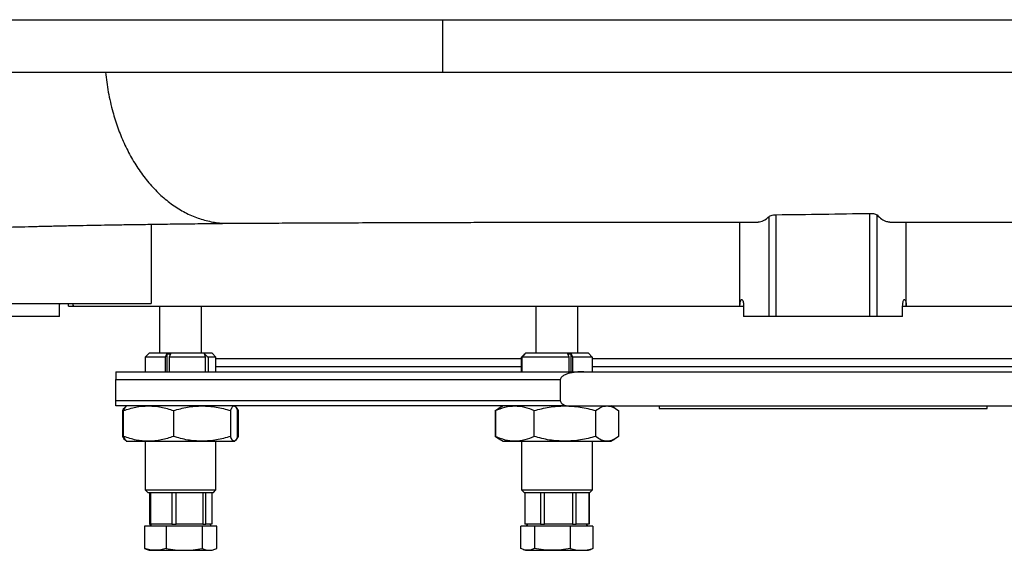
# Model space of a CAD drawing. Extents: x 4473 to 5835, y 3282 to 5186.
# Tile 7 of 14: x 5181 to 5557, y 3365 to 3567. Entities that reach past the tile are written whole.
import ezdxf

# ---------------------------------------------------------------- set-up
doc = ezdxf.new("R2010")
doc.units = 0
doc.header["$LTSCALE"] = 10
doc.header["$MEASUREMENT"] = 0
doc.layers.get('0').update_dxf_attribs({"linetype": 'CONTINUOUS'})

msp = doc.modelspace()

# ---------------------------------------------------------------- linework, layer by layer
at = {"color": 7, "linetype": 'Continuous'}
for p, q in [((5124.2, 3567.27), (5342.52, 3567.27)), ((5342.52, 3567.27), (5701.34, 3567.27)), ((5342.52, 3567.27), (5342.52, 3547.27)), ((5124.2, 3547.27), (5342.52, 3547.27)), ((5342.52, 3547.27), (5701.34, 3547.27)), ((5469.7, 3454.27), (5469.7, 3493.02)), ((5505.36, 3454.27), (5505.36, 3493.53)), ((5508.09, 3454.27), (5508.09, 3492.92)), ((5231.53, 3489.4), (5231.53, 3459.27)), ((5455.84, 3458.27), (5455.84, 3490.27)), ((5466.97, 3454.27), (5466.97, 3492.4)), ((5519.23, 3458.27), (5519.23, 3490.27)), ((5138.2, 3459.27), (5231.53, 3459.27)), ((5201.78, 3458.27), (5201.78, 3459.27)), ((5196.6, 3454.27), (5196.6, 3458.27)), ((5200.03, 3458.27), (5201.78, 3458.27)), ((5201.78, 3458.27), (5455.84, 3458.27)), ((5234.7, 3458.27), (5234.7, 3440.27)), ((5250.7, 3440.27), (5250.7, 3458.27)), ((5378.12, 3458.27), (5378.12, 3440.27)), ((5394.12, 3440.27), (5394.12, 3458.27)), ((5455.84, 3458.27), (5457.22, 3458.27)), ((5457.22, 3458.27), (5457.22, 3454.27)), ((5517.84, 3454.27), (5517.84, 3458.27)), ((5517.84, 3458.27), (5519.23, 3458.27)), ((5519.23, 3458.27), (5667.17, 3458.27)), ((5196.6, 3454.27), (5160.23, 3454.27)), ((5466.97, 3454.27), (5457.22, 3454.27)), ((5469.7, 3454.27), (5466.97, 3454.27)), ((5505.36, 3454.27), (5469.7, 3454.27)), ((5508.09, 3454.27), (5505.36, 3454.27)), ((5517.84, 3454.27), (5508.09, 3454.27)), ((5230.7, 3440.27), (5229.2, 3438.77)), ((5254.7, 3440.27), (5230.7, 3440.27)), ((5256.2, 3438.77), (5254.7, 3440.27)), ((5374.12, 3440.27), (5372.65, 3438.8)), ((5398.12, 3440.27), (5374.12, 3440.27)), ((5399.59, 3438.8), (5398.12, 3440.27)), ((5229.2, 3438.77), (5229.2, 3433.27)), ((5236.98, 3438.77), (5229.2, 3438.77)), ((5236.98, 3438.77), (5237.47, 3440.06)), ((5236.98, 3433.27), (5236.98, 3438.77)), ((5237.47, 3440.06), (5238.86, 3440.06)), ((5237.47, 3440.06), (5237.47, 3433.27)), ((5238.86, 3440.06), (5238.37, 3438.77)), ((5238.37, 3438.77), (5238.37, 3433.27)), ((5252.24, 3438.77), (5238.37, 3438.77)), ((5252.24, 3438.77), (5251.77, 3440.09)), ((5252.24, 3433.27), (5252.24, 3438.77)), ((5256.2, 3438.77), (5253.24, 3438.77)), ((5253.24, 3438.77), (5253.24, 3433.27)), ((5256.2, 3433.27), (5256.2, 3438.77)), ((5256.2, 3438.27), (5372.62, 3438.27)), ((5372.62, 3438.77), (5373.96, 3440.09)), ((5372.62, 3433.27), (5372.62, 3438.77)), ((5390.72, 3438.77), (5372.7, 3438.77)), ((5372.7, 3438.77), (5372.7, 3433.27)), ((5390.21, 3440.06), (5391.59, 3440.06)), ((5390.72, 3438.77), (5390.21, 3440.06)), ((5390.72, 3433.27), (5390.72, 3438.77)), ((5391.59, 3440.06), (5392.1, 3438.77)), ((5391.59, 3433.27), (5391.59, 3440.06)), ((5399.62, 3438.77), (5392.1, 3438.77)), ((5392.1, 3438.77), (5392.1, 3433.27)), ((5399.54, 3438.27), (5575.44, 3438.27)), ((5399.62, 3438.77), (5399.59, 3438.8)), ((5399.62, 3433.27), (5399.62, 3438.77)), ((5256.2, 3435.27), (5372.62, 3435.27)), ((5396.37, 3433.27), (5578.69, 3433.27)), ((5399.54, 3435.27), (5575.44, 3435.27)), ((5218.03, 3422.27), (5218.03, 3430.27)), ((5218.03, 3430.27), (5387.4, 3430.27)), ((5387.4, 3430.27), (5387.4, 3422.27)), ((5218.03, 3422.27), (5387.4, 3422.27)), ((5389.62, 3420.27), (5218.03, 3420.27)), ((5220.68, 3408.6), (5220.68, 3418.44)), ((5220.99, 3408.6), (5220.99, 3418.44)), ((5222.02, 3420.16), (5221.92, 3420.11)), ((5222.2, 3420.27), (5222.02, 3420.16)), ((5240.01, 3418.44), (5240.01, 3408.6)), ((5261.72, 3418.44), (5261.72, 3408.6)), ((5263.39, 3420.16), (5263.2, 3420.27)), ((5264.36, 3418.54), (5264.72, 3418.44)), ((5264.41, 3408.6), (5264.41, 3418.44)), ((5264.72, 3408.6), (5264.72, 3418.44)), ((5362.6, 3418.44), (5363.77, 3419.11)), ((5362.6, 3418.44), (5362.6, 3408.6)), ((5364.08, 3419.29), (5362.71, 3418.44)), ((5362.71, 3418.44), (5362.71, 3408.6)), ((5364.04, 3419.36), (5363.73, 3419.18)), ((5365.62, 3420.27), (5364.04, 3419.36)), ((5377.43, 3408.6), (5377.43, 3418.44)), ((5389.62, 3420.27), (5585.45, 3420.27)), ((5400.85, 3418.44), (5400.85, 3408.6)), ((5408.19, 3419.36), (5406.62, 3420.27)), ((5409.53, 3418.44), (5409.53, 3408.6)), ((5409.64, 3408.6), (5409.64, 3418.44)), ((5425.03, 3420.27), (5425.03, 3419.27)), ((5425.03, 3419.27), (5550.03, 3419.27)), ((5550.03, 3419.27), (5550.03, 3420.27)), ((5221.92, 3406.93), (5222.02, 3406.87)), ((5222.02, 3406.87), (5222.2, 3406.77)), ((5222.2, 3406.77), (5230.5, 3406.77)), ((5229.2, 3406.77), (5229.2, 3388.27)), ((5230.5, 3406.77), (5250.87, 3406.77)), ((5250.87, 3406.77), (5263.07, 3406.77)), ((5256.2, 3388.27), (5256.2, 3406.77)), ((5263.34, 3406.96), (5263.07, 3406.77)), ((5263.07, 3406.77), (5263.2, 3406.77)), ((5263.2, 3406.77), (5263.39, 3406.87)), ((5264.72, 3408.6), (5264.46, 3408.52)), ((5363.77, 3407.93), (5362.6, 3408.6)), ((5362.71, 3408.6), (5364.08, 3407.74)), ((5363.73, 3407.86), (5364.05, 3407.68)), ((5364.05, 3407.68), (5365.62, 3406.77)), ((5365.62, 3406.77), (5370.07, 3406.77)), ((5370.07, 3406.77), (5389.14, 3406.77)), ((5372.62, 3406.77), (5372.62, 3388.27)), ((5389.14, 3406.77), (5405.19, 3406.77)), ((5399.62, 3388.27), (5399.62, 3406.77)), ((5405.19, 3406.77), (5406.62, 3406.77)), ((5406.62, 3406.77), (5408.19, 3407.68)), ((5229.2, 3388.27), (5230.2, 3387.27)), ((5229.2, 3388.27), (5256.2, 3388.27)), ((5255.2, 3387.27), (5256.2, 3388.27)), ((5372.62, 3388.27), (5373.62, 3387.27)), ((5372.62, 3388.27), (5399.62, 3388.27)), ((5398.62, 3387.27), (5399.62, 3388.27)), ((5230.2, 3387.27), (5242.7, 3387.27)), ((5230.83, 3387.27), (5230.83, 3375.27)), ((5231.34, 3375.27), (5231.34, 3387.27)), ((5239.37, 3387.27), (5239.37, 3375.27)), ((5241, 3375.27), (5241, 3387.27)), ((5242.7, 3387.27), (5255.2, 3387.27)), ((5251.25, 3387.27), (5251.25, 3375.27)), ((5252.36, 3375.27), (5252.36, 3387.27)), ((5254.58, 3387.27), (5254.58, 3375.27)), ((5373.62, 3387.27), (5386.12, 3387.27)), ((5373.87, 3387.27), (5373.87, 3375.27)), ((5373.96, 3375.27), (5373.96, 3387.27)), ((5379.85, 3387.27), (5379.85, 3375.27)), ((5381.33, 3375.27), (5381.33, 3387.27)), ((5386.12, 3387.27), (5398.62, 3387.27)), ((5392.1, 3387.27), (5392.1, 3375.27)), ((5393.49, 3375.27), (5393.49, 3387.27)), ((5398.37, 3375.27), (5398.37, 3387.27)), ((5398.37, 3387.27), (5398.37, 3375.27)), ((5228.94, 3374.47), (5228.94, 3365.94)), ((5237.18, 3374.47), (5228.94, 3374.47)), ((5230.83, 3375.27), (5231.34, 3375.27)), ((5231.46, 3375.27), (5231, 3374.47)), ((5233.62, 3375.27), (5231.34, 3375.27)), ((5237.1, 3375.27), (5233.62, 3375.27)), ((5239.37, 3375.27), (5237.1, 3375.27)), ((5237.18, 3374.47), (5237.18, 3365.94)), ((5250.95, 3374.47), (5237.18, 3374.47)), ((5239.37, 3375.27), (5241, 3375.27)), ((5243.9, 3375.27), (5241, 3375.27)), ((5248.34, 3375.27), (5243.9, 3375.27)), ((5251.25, 3375.27), (5248.34, 3375.27)), ((5250.95, 3374.47), (5250.95, 3365.94)), ((5256.47, 3374.47), (5250.95, 3374.47)), ((5251.25, 3375.27), (5252.36, 3375.27)), ((5252.99, 3375.27), (5252.36, 3375.27)), ((5253.95, 3375.27), (5252.99, 3375.27)), ((5254.41, 3374.47), (5253.95, 3375.27)), ((5254.58, 3375.27), (5253.95, 3375.27)), ((5256.47, 3365.94), (5256.47, 3374.47)), ((5372.41, 3365.94), (5372.41, 3374.47)), ((5377.5, 3374.47), (5372.41, 3374.47)), ((5373.96, 3375.27), (5373.87, 3375.27)), ((5375.63, 3375.27), (5373.96, 3375.27)), ((5374.87, 3375.27), (5374.41, 3374.47)), ((5378.18, 3375.27), (5375.63, 3375.27)), ((5391.2, 3374.47), (5377.5, 3374.47)), ((5377.5, 3374.47), (5377.5, 3365.94)), ((5379.85, 3375.27), (5378.18, 3375.27)), ((5379.85, 3375.27), (5381.33, 3375.27)), ((5384.39, 3375.27), (5381.33, 3375.27)), ((5389.05, 3375.27), (5384.39, 3375.27)), ((5392.1, 3375.27), (5389.05, 3375.27)), ((5391.2, 3374.47), (5391.2, 3365.94)), ((5399.82, 3374.47), (5391.2, 3374.47)), ((5392.1, 3375.27), (5393.49, 3375.27)), ((5394.87, 3375.27), (5393.49, 3375.27)), ((5396.99, 3375.27), (5394.87, 3375.27)), ((5398.37, 3375.27), (5396.99, 3375.27)), ((5397.83, 3374.47), (5397.36, 3375.27)), ((5399.82, 3374.47), (5399.82, 3365.94)), ((5228.94, 3365.94), (5229.62, 3365.7)), ((5229.61, 3365.67), (5230.7, 3365.27)), ((5230.7, 3365.27), (5233.06, 3365.27)), ((5233.06, 3365.27), (5244.07, 3365.27)), ((5244.07, 3365.27), (5253.71, 3365.27)), ((5253.71, 3365.27), (5254.7, 3365.27)), ((5254.7, 3365.27), (5255.8, 3365.67)), ((5373.21, 3365.6), (5374.12, 3365.27)), ((5374.12, 3365.27), (5374.96, 3365.27)), ((5374.96, 3365.27), (5384.35, 3365.27)), ((5384.35, 3365.27), (5395.51, 3365.27)), ((5395.51, 3365.27), (5398.12, 3365.27)), ((5398.12, 3365.27), (5399.03, 3365.6)), ((5399.82, 3365.94), (5399.02, 3365.63))]:
    msp.add_line(p, q, dxfattribs=at)
msp.add_arc((5197.53, 3458.27), 2.5, 0, 23.5782, dxfattribs=at)
for points, knots in [([(5214.13, 3547.27), (5214.43, 3544.74), (5215.06, 3539.6), (5216.7, 3532.53), (5218.74, 3526.04), (5221.13, 3520.18), (5223.98, 3514.57), (5227.29, 3509.32), (5231.04, 3504.53), (5235.17, 3500.28), (5239.65, 3496.67), (5244.38, 3493.77), (5249.32, 3491.61), (5254.36, 3490.28), (5258.24, 3489.71), (5260.42, 3489.82), (5260.9, 3489.85)], [0, 0, 0, 0, 0.0803322, 0.1634598, 0.2324229, 0.3030369, 0.3751947, 0.4486941, 0.5233392, 0.5988486, 0.6749426, 0.7512958, 0.8275813, 0.9034759, 0.9786558, 1, 1, 1, 1]), ([(5466.97, 3492.4), (5467.09, 3492.48), (5467.34, 3492.66), (5468.09, 3492.87), (5468.92, 3492.99), (5469.49, 3493.01), (5469.7, 3493.02)], [0, 0, 0, 0, 0.2777907, 0.5558068, 0.8271986, 1, 1, 1, 1]), ([(5469.7, 3493.02), (5475.64, 3493.1), (5487.52, 3493.26), (5499.41, 3493.44), (5505.36, 3493.53)], [0, 0, 0, 0, 0.49927, 1, 1, 1, 1]), ([(5505.36, 3493.53), (5505.68, 3493.52), (5506.32, 3493.51), (5507.16, 3493.37), (5507.79, 3493.16), (5507.99, 3492.99), (5508.09, 3492.92)], [0, 0, 0, 0, 0.2537202, 0.5072548, 0.7661265, 1, 1, 1, 1]), ([(5508.09, 3492.92), (5508.69, 3492.35), (5509.88, 3491.21), (5511.53, 3490.39), (5512.57, 3490.34), (5513, 3490.31)], [0, 0, 0, 0, 0.370873, 0.74268, 1, 1, 1, 1]), ([(5181.47, 3488.43), (5181.61, 3488.43), (5183.82, 3488.48), (5187.09, 3488.58), (5192.8, 3488.71), (5198.42, 3488.84), (5204.06, 3488.95), (5209.58, 3489.05), (5215.21, 3489.15), (5221.13, 3489.24), (5227.69, 3489.34), (5234.9, 3489.44), (5242.87, 3489.55), (5251.6, 3489.66), (5257.88, 3489.73), (5261.1, 3489.77)], [0, 0, 0, 0, 0.006512, 0.102936, 0.194092, 0.279703, 0.359624, 0.433751, 0.502016, 0.575443, 0.651419, 0.731857, 0.816768, 0.906152, 1, 1, 1, 1]), ([(5260.9, 3489.77), (5263.94, 3489.79), (5270.18, 3489.82), (5280.23, 3489.87), (5291.18, 3489.92), (5302.86, 3489.97), (5314.8, 3490.01), (5326.45, 3490.05), (5337.09, 3490.08), (5346.69, 3490.11), (5355.25, 3490.13), (5363.37, 3490.15), (5371.38, 3490.17), (5379.65, 3490.18), (5388.41, 3490.2), (5397.67, 3490.21), (5408.59, 3490.23), (5421.36, 3490.24), (5436.11, 3490.25), (5450.02, 3490.25), (5459.01, 3490.25), (5462.75, 3490.25)], [0, 0, 0, 0, 0.055036, 0.11329, 0.174722, 0.23929, 0.303587, 0.363525, 0.419113, 0.464204, 0.506002, 0.544533, 0.581785, 0.62092, 0.661971, 0.704929, 0.749805, 0.812759, 0.879416, 0.949751, 1, 1, 1, 1]), ([(5462.75, 3490.27), (5463.45, 3490.37), (5464.87, 3490.58), (5466.26, 3491.78), (5466.97, 3492.4)], [0, 0, 0, 0, 0.489753, 1, 1, 1, 1]), ([(5513, 3490.24), (5514.55, 3490.24), (5522.11, 3490.24), (5535.41, 3490.23), (5552.67, 3490.22), (5569.28, 3490.22), (5585.33, 3490.21), (5600.96, 3490.21), (5616.25, 3490.21), (5631.18, 3490.21), (5645.7, 3490.21), (5659.7, 3490.21), (5671.14, 3490.21), (5677.65, 3490.22), (5679.9, 3490.22)], [0, 0, 0, 0, 0.025078, 0.122282, 0.217294, 0.309944, 0.400784, 0.491318, 0.582417, 0.674008, 0.766012, 0.858354, 0.950943, 1, 1, 1, 1]), ([(5166.11, 3488.97), (5168.53, 3488.8), (5173.37, 3488.46), (5178.5, 3488.27), (5181.2, 3488.44), (5181.47, 3488.46)], [0, 0, 0, 0, 0.473591, 0.94711, 1, 1, 1, 1]), ([(5196.6, 3458.27), (5196.62, 3458.54), (5196.63, 3458.9), (5196.81, 3459.2), (5196.85, 3459.27)], [0, 0, 0, 0, 0.765862, 1, 1, 1, 1]), ([(5201.56, 3459.27), (5201.65, 3459.01), (5201.77, 3458.69), (5201.78, 3458.34), (5201.78, 3458.27)], [0, 0, 0, 0, 0.782484, 1, 1, 1, 1]), ([(5455.84, 3458.27), (5455.84, 3458.53), (5455.86, 3459.07), (5455.96, 3459.78), (5456.12, 3460.35), (5456.33, 3460.72), (5456.57, 3460.82), (5456.82, 3460.6), (5457.03, 3460.08), (5457.17, 3459.35), (5457.22, 3458.7), (5457.22, 3458.34), (5457.22, 3458.27)], [0, 0, 0, 0, 0.098368, 0.196655, 0.297803, 0.405544, 0.520077, 0.638703, 0.756326, 0.867998, 0.971959, 1, 1, 1, 1]), ([(5517.84, 3458.27), (5517.84, 3458.54), (5517.86, 3459.07), (5517.97, 3459.79), (5518.13, 3460.35), (5518.34, 3460.72), (5518.58, 3460.81), (5518.82, 3460.6), (5519.03, 3460.08), (5519.17, 3459.35), (5519.22, 3458.7), (5519.22, 3458.34), (5519.23, 3458.27)], [0, 0, 0, 0, 0.098527, 0.196975, 0.298163, 0.405726, 0.519999, 0.638523, 0.756332, 0.868285, 0.972324, 1, 1, 1, 1]), ([(5218.03, 3433.27), (5218.03, 3433.24), (5218.03, 3433.18), (5218.03, 3432.74), (5218.03, 3432.12), (5218.03, 3431.62), (5218.03, 3431.05), (5218.03, 3430.64), (5218.03, 3430.36), (5218.03, 3430.27)], [0, 0, 0, 0, 0.300527, 0.606211, 0.726991, 0.863805, 0.917651, 0.972063, 1, 1, 1, 1]), ([(5218.03, 3433.27), (5218.21, 3433.27), (5218.57, 3433.27), (5219.12, 3433.27), (5219.69, 3433.27), (5220.26, 3433.27), (5220.84, 3433.27), (5221.43, 3433.27), (5222.02, 3433.27), (5222.63, 3433.27), (5223.25, 3433.27), (5223.88, 3433.27), (5224.51, 3433.27), (5225.16, 3433.27), (5225.81, 3433.27), (5226.47, 3433.27), (5227.14, 3433.27), (5227.83, 3433.27), (5228.52, 3433.27), (5229.22, 3433.27), (5230.83, 3433.27), (5233.45, 3433.27), (5237.21, 3433.27), (5241.19, 3433.27), (5246.79, 3433.27), (5254.32, 3433.27), (5264.19, 3433.27), (5274.84, 3433.27), (5286.24, 3433.27), (5298.33, 3433.27), (5311.03, 3433.27), (5324.3, 3433.27), (5335.76, 3433.27), (5345.13, 3433.27), (5352.23, 3433.27), (5359.45, 3433.27), (5365.28, 3433.27), (5369.68, 3433.27), (5372.59, 3433.27), (5375.52, 3433.27), (5378.46, 3433.27), (5381.41, 3433.27), (5384.37, 3433.27), (5387.35, 3433.27), (5390.35, 3433.27), (5393.35, 3433.27), (5395.36, 3433.27), (5396.37, 3433.27)], [0, 0, 0, 0, 0.006433, 0.012864, 0.019293, 0.025721, 0.032147, 0.038573, 0.044998, 0.051422, 0.057846, 0.06427, 0.070694, 0.077118, 0.083543, 0.089969, 0.096396, 0.102824, 0.109253, 0.115684, 0.122117, 0.153269, 0.184396, 0.215523, 0.246676, 0.309791, 0.372908, 0.436453, 0.5, 0.563545, 0.627092, 0.690207, 0.753324, 0.784476, 0.815603, 0.84673, 0.877883, 0.890104, 0.902319, 0.914529, 0.926736, 0.938941, 0.951147, 0.963354, 0.975564, 0.987779, 1, 1, 1, 1]), ([(5396.37, 3433.27), (5395.37, 3433.24), (5393.35, 3433.18), (5390.95, 3432.74), (5389.18, 3432.12), (5388.25, 3431.62), (5387.66, 3431.05), (5387.43, 3430.64), (5387.41, 3430.36), (5387.4, 3430.27)], [0, 0, 0, 0, 0.300527, 0.606211, 0.726991, 0.863805, 0.917651, 0.972063, 1, 1, 1, 1]), ([(5218.03, 3420.27), (5218.03, 3420.48), (5218.03, 3420.78), (5218.03, 3421.4), (5218.03, 3421.83), (5218.03, 3422.15), (5218.03, 3422.27)], [0, 0, 0, 0, 0.517325, 0.699877, 0.884241, 1, 1, 1, 1]), ([(5387.4, 3422.27), (5387.42, 3422.14), (5387.45, 3421.84), (5387.78, 3421.34), (5388.48, 3420.75), (5389.18, 3420.45), (5389.62, 3420.27)], [0, 0, 0, 0, 0.126122, 0.28321, 0.549796, 1, 1, 1, 1]), ([(5220.68, 3418.44), (5220.96, 3418.97), (5221.39, 3419.78), (5221.83, 3419.95), (5221.98, 3420.01)], [0, 0, 0, 0, 0.665253, 1, 1, 1, 1]), ([(5220.99, 3418.44), (5222.53, 3418.95), (5225.65, 3419.98), (5228.87, 3420.17), (5230.5, 3420.27)], [0, 0, 0, 0, 0.49546, 1, 1, 1, 1]), ([(5222.07, 3420.08), (5221.93, 3420.01), (5221.57, 3419.83), (5221.21, 3418.98), (5220.99, 3418.44)], [0, 0, 0, 0, 0.371374, 1, 1, 1, 1]), ([(5230.5, 3420.27), (5232.09, 3420.18), (5235.32, 3419.99), (5238.44, 3418.96), (5240.01, 3418.44)], [0, 0, 0, 0, 0.4945114, 1, 1, 1, 1]), ([(5240.01, 3418.44), (5241.77, 3418.95), (5245.33, 3419.98), (5249.01, 3420.17), (5250.87, 3420.27)], [0, 0, 0, 0, 0.495458, 1, 1, 1, 1]), ([(5250.87, 3420.27), (5252.69, 3420.18), (5256.37, 3419.99), (5259.92, 3418.96), (5261.72, 3418.44)], [0, 0, 0, 0, 0.494511, 1, 1, 1, 1]), ([(5261.72, 3418.44), (5261.94, 3418.95), (5262.38, 3419.98), (5262.84, 3420.17), (5263.07, 3420.27)], [0, 0, 0, 0, 0.495458, 1, 1, 1, 1]), ([(5264.72, 3418.44), (5264.44, 3418.97), (5264.01, 3419.78), (5263.58, 3419.95), (5263.43, 3420.01)], [0, 0, 0, 0, 0.665254, 1, 1, 1, 1]), ([(5263.62, 3419.87), (5263.66, 3419.85), (5263.93, 3419.68), (5264.19, 3419.01), (5264.41, 3418.44)], [0, 0, 0, 0, 0.150672, 1, 1, 1, 1]), ([(5362.71, 3418.44), (5363.9, 3418.95), (5366.32, 3419.98), (5368.81, 3420.17), (5370.07, 3420.27)], [0, 0, 0, 0, 0.495459, 1, 1, 1, 1]), ([(5370.07, 3420.27), (5371.3, 3420.18), (5373.8, 3419.99), (5376.21, 3418.96), (5377.43, 3418.44)], [0, 0, 0, 0, 0.494511, 1, 1, 1, 1]), ([(5377.43, 3418.44), (5379.33, 3418.95), (5383.17, 3419.98), (5387.14, 3420.17), (5389.14, 3420.27)], [0, 0, 0, 0, 0.495458, 1, 1, 1, 1]), ([(5389.14, 3420.27), (5391.1, 3420.18), (5395.07, 3419.99), (5398.91, 3418.96), (5400.85, 3418.44)], [0, 0, 0, 0, 0.494511, 1, 1, 1, 1]), ([(5400.85, 3418.44), (5401.55, 3418.95), (5402.98, 3419.98), (5404.45, 3420.17), (5405.19, 3420.27)], [0, 0, 0, 0, 0.495459, 1, 1, 1, 1]), ([(5405.19, 3420.27), (5405.92, 3420.18), (5407.39, 3419.99), (5408.81, 3418.96), (5409.53, 3418.44)], [0, 0, 0, 0, 0.494511, 1, 1, 1, 1]), ([(5221.98, 3407.02), (5221.83, 3407.07), (5221.4, 3407.25), (5220.97, 3408.05), (5220.68, 3408.6)], [0, 0, 0, 0, 0.3213, 1, 1, 1, 1]), ([(5230.5, 3406.77), (5228.91, 3406.86), (5225.68, 3407.05), (5222.57, 3408.08), (5220.99, 3408.6)], [0, 0, 0, 0, 0.49451, 1, 1, 1, 1]), ([(5220.99, 3408.6), (5221.21, 3408.07), (5221.56, 3407.21), (5221.93, 3407.03), (5222.07, 3406.96)], [0, 0, 0, 0, 0.61616, 1, 1, 1, 1]), ([(5240.01, 3408.6), (5238.47, 3408.09), (5235.35, 3407.05), (5232.13, 3406.86), (5230.5, 3406.77)], [0, 0, 0, 0, 0.495458, 1, 1, 1, 1]), ([(5250.87, 3406.77), (5249.05, 3406.86), (5245.37, 3407.05), (5241.81, 3408.08), (5240.01, 3408.6)], [0, 0, 0, 0, 0.494511, 1, 1, 1, 1]), ([(5261.72, 3408.6), (5259.96, 3408.09), (5256.4, 3407.05), (5252.72, 3406.86), (5250.87, 3406.77)], [0, 0, 0, 0, 0.495458, 1, 1, 1, 1]), ([(5263.07, 3406.77), (5262.84, 3406.86), (5262.39, 3407.05), (5261.95, 3408.08), (5261.72, 3408.6)], [0, 0, 0, 0, 0.494511, 1, 1, 1, 1]), ([(5263.43, 3407.02), (5263.57, 3407.07), (5264.01, 3407.25), (5264.43, 3408.05), (5264.72, 3408.6)], [0, 0, 0, 0, 0.321299, 1, 1, 1, 1]), ([(5264.41, 3408.6), (5264.2, 3408.04), (5263.94, 3407.37), (5263.66, 3407.2), (5263.62, 3407.17)], [0, 0, 0, 0, 0.830611, 1, 1, 1, 1]), ([(5370.07, 3406.77), (5368.84, 3406.86), (5366.34, 3407.05), (5363.93, 3408.08), (5362.71, 3408.6)], [0, 0, 0, 0, 0.4945111, 1, 1, 1, 1]), ([(5377.43, 3408.6), (5376.24, 3408.09), (5373.82, 3407.05), (5371.33, 3406.86), (5370.07, 3406.77)], [0, 0, 0, 0, 0.495457, 1, 1, 1, 1]), ([(5389.14, 3406.77), (5387.18, 3406.86), (5383.21, 3407.05), (5379.37, 3408.08), (5377.43, 3408.6)], [0, 0, 0, 0, 0.494511, 1, 1, 1, 1]), ([(5400.85, 3408.6), (5398.95, 3408.09), (5395.11, 3407.05), (5391.14, 3406.86), (5389.14, 3406.77)], [0, 0, 0, 0, 0.495457, 1, 1, 1, 1]), ([(5405.19, 3406.77), (5404.46, 3406.86), (5402.99, 3407.05), (5401.57, 3408.08), (5400.85, 3408.6)], [0, 0, 0, 0, 0.494512, 1, 1, 1, 1]), ([(5409.53, 3408.6), (5408.83, 3408.09), (5407.4, 3407.05), (5405.93, 3406.86), (5405.19, 3406.77)], [0, 0, 0, 0, 0.495457, 1, 1, 1, 1]), ([(5233.06, 3365.27), (5232.37, 3365.3), (5230.99, 3365.37), (5229.62, 3365.75), (5228.94, 3365.94)], [0, 0, 0, 0, 0.497781, 1, 1, 1, 1]), ([(5237.18, 3365.94), (5236.5, 3365.75), (5235.14, 3365.37), (5233.75, 3365.3), (5233.06, 3365.27)], [0, 0, 0, 0, 0.4981128, 1, 1, 1, 1]), ([(5237.18, 3365.94), (5238.32, 3365.75), (5240.6, 3365.37), (5242.91, 3365.3), (5244.07, 3365.27)], [0, 0, 0, 0, 0.498114, 1, 1, 1, 1]), ([(5244.07, 3365.27), (5245.22, 3365.3), (5247.53, 3365.37), (5249.81, 3365.75), (5250.95, 3365.94)], [0, 0, 0, 0, 0.497781, 1, 1, 1, 1]), ([(5250.95, 3365.94), (5251.4, 3365.75), (5252.32, 3365.37), (5253.24, 3365.3), (5253.71, 3365.27)], [0, 0, 0, 0, 0.498112, 1, 1, 1, 1]), ([(5253.71, 3365.27), (5254.17, 3365.3), (5255.1, 3365.37), (5256.01, 3365.75), (5256.47, 3365.94)], [0, 0, 0, 0, 0.497781, 1, 1, 1, 1]), ([(5374.96, 3365.27), (5374.53, 3365.3), (5373.68, 3365.37), (5372.84, 3365.75), (5372.41, 3365.94)], [0, 0, 0, 0, 0.497781, 1, 1, 1, 1]), ([(5377.5, 3365.94), (5377.08, 3365.75), (5376.24, 3365.37), (5375.38, 3365.3), (5374.96, 3365.27)], [0, 0, 0, 0, 0.498112, 1, 1, 1, 1]), ([(5384.35, 3365.27), (5383.21, 3365.3), (5380.91, 3365.37), (5378.64, 3365.75), (5377.5, 3365.94)], [0, 0, 0, 0, 0.497782, 1, 1, 1, 1]), ([(5391.2, 3365.94), (5390.07, 3365.75), (5387.8, 3365.37), (5385.51, 3365.3), (5384.35, 3365.27)], [0, 0, 0, 0, 0.498112, 1, 1, 1, 1]), ([(5391.2, 3365.94), (5391.91, 3365.75), (5393.34, 3365.37), (5394.79, 3365.3), (5395.51, 3365.27)], [0, 0, 0, 0, 0.498113, 1, 1, 1, 1]), ([(5395.51, 3365.27), (5396.23, 3365.3), (5397.68, 3365.37), (5399.11, 3365.75), (5399.82, 3365.94)], [0, 0, 0, 0, 0.497781, 1, 1, 1, 1])]:
    msp.add_open_spline(points, degree=3, knots=knots, dxfattribs=at)
for points in [[(5251.77, 3440.09), (5252.26, 3439.65), (5252.75, 3439.21), (5253.24, 3438.77)], [(5373.96, 3440.09), (5373.54, 3439.65), (5373.12, 3439.21), (5372.7, 3438.77)]]:
    msp.add_open_spline(points, degree=3, dxfattribs=at)

doc.saveas('drawing.dxf')
